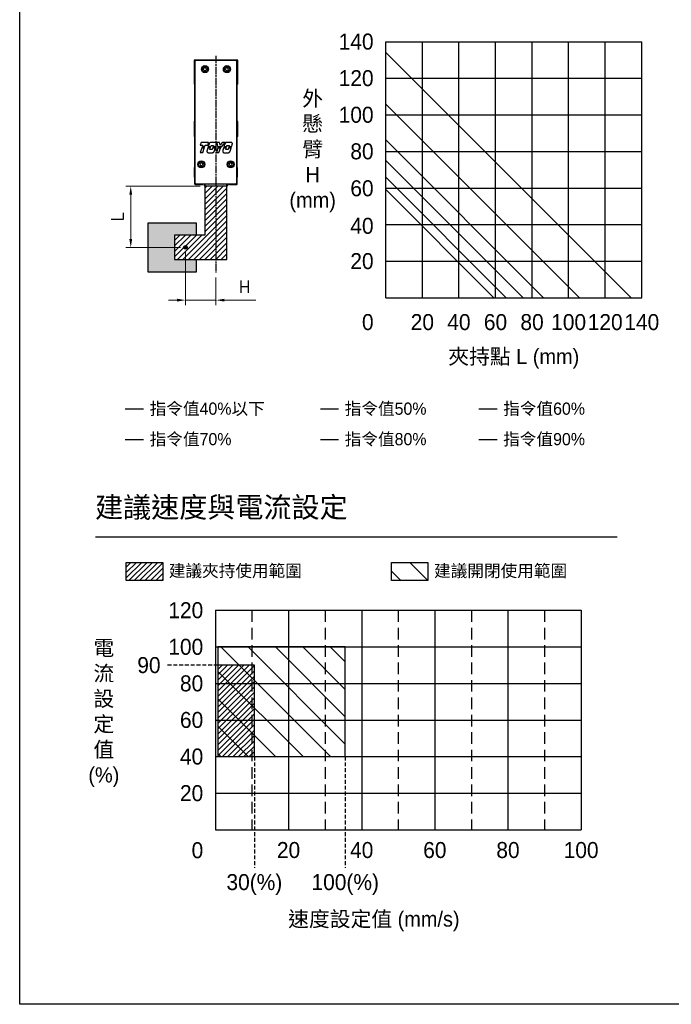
# Model space of a CAD drawing. Header units: millimetres. Extents: x 0 to 7391, y -1386 to 1500.
# Tile 23 of 127: x 2169 to 2703, y 0 to 807. Entities that reach past the tile are written whole.
import ezdxf

# ---------------------------------------------------------------- set-up
doc = ezdxf.new("R2010")
doc.units = ezdxf.units.MM
doc.header["$LTSCALE"] = 0.5
doc.linetypes.add('AM_ISO08W050', pattern=[18, 12, -1.5, 3, -1.5])
doc.linetypes.add('HIDDEN', pattern=[9.525, 6.35, -3.175])
doc.layers.add('5', color=7, linetype='Continuous')
doc.layers.add('AM_7', color=4, linetype='AM_ISO08W050', lineweight=25)
doc.layers.add('AM_8', color=1, linetype='Continuous', lineweight=25)
doc.styles.get("Standard").update_dxf_attribs({"font": 'arial.ttf'})
doc.styles.add('尺寸標註', font='romans.shx', dxfattribs={"bigfont": 'CHINESET.SHX'})
doc.dimstyles.new('CNS4~1$0', dxfattribs={"dimtxt": 10, "dimasz": 7, "dimexe": 4, "dimexo": 4, "dimgap": 6, "dimtad": 1, "dimtoh": 1, "dimdsep": 46, "dimtxsty": '尺寸標註', "dimcen": 0, "dimclrd": 2, "dimclre": 2, "dimclrt": 3, "dimadec": 0, "dimazin": 2, "dimtp": 0.1, "dimtm": 0.1, "dimtfac": 0.71, "dimtmove": 0, "dimatfit": 0, "dimfxl": 0, "dimlwd": 13, "dimlwe": 13, "dimarcsym": 0})

# ---------------------------------------------------------------- blocks, each defined once
blk = doc.blocks.new('CHZ2-S14-右視')
at = {"color": 7, "linetype": 'Continuous', "lineweight": 25}
for p, q in [((35.5, 0), (0.5, 0)), ((0, -0.5), (0, -19.5)), ((0.75, -1.5), (0.75, -100.5)), ((34.25, -0.5), (1.75, -0.5)), ((7.82, -7.5), (8.41, -6.48)), ((8.41, -8.52), (7.82, -7.5)), ((9.59, -6.48), (8.41, -6.48)), ((10.18, -7.5), (9.59, -6.48)), ((10.18, -7.5), (9.59, -8.52)), ((25.82, -7.5), (26.41, -6.48)), ((26.41, -8.52), (25.82, -7.5)), ((27.59, -6.48), (26.41, -6.48)), ((28.18, -7.5), (27.59, -6.48)), ((28.18, -7.5), (27.59, -8.52)), ((35.25, -100.5), (35.25, -1.5)), ((36, -19.5), (36, -0.5)), ((8.41, -8.52), (9.59, -8.52)), ((26.41, -8.52), (27.59, -8.52)), ((0, -19.5), (0.5, -20)), ((0.5, -20), (0.5, -50)), ((35.5, -20), (36, -19.5)), ((35.5, -50), (35.5, -20)), ((0.5, -50), (0, -50.5)), ((0, -50.5), (0, -62.5)), ((36, -50.5), (35.5, -50)), ((36, -62.5), (36, -50.5)), ((0, -62.5), (0.5, -63)), ((0.5, -63), (0.5, -88)), ((35.5, -63), (36, -62.5)), ((35.5, -88), (35.5, -63)), ((5.78, -67.47), (5.05, -69.7)), ((5.05, -69.7), (7.14, -69.7)), ((6.3, -72.17), (5.11, -75.89)), ((11.96, -67.47), (5.78, -67.47)), ((8.31, -72.17), (6.3, -72.17)), ((6.59, -71.37), (6.5, -71.63)), ((6.5, -71.63), (8.5, -71.63)), ((8.59, -71.37), (6.59, -71.37)), ((7.14, -69.7), (6.77, -70.86)), ((6.77, -70.86), (8.78, -70.86)), ((7.12, -75.89), (8.31, -72.17)), ((8.5, -71.63), (8.59, -71.37)), ((8.78, -70.86), (9.15, -69.7)), ((9.15, -69.7), (11.24, -69.7)), ((11.2, -72.33), (10.68, -73.95)), ((13.37, -72.33), (11.2, -72.33)), ((11.24, -69.7), (11.96, -67.47)), ((11.46, -71.53), (11.37, -71.8)), ((11.37, -71.8), (13.55, -71.8)), ((13.63, -71.53), (11.46, -71.53)), ((12.31, -68.79), (11.59, -71.02)), ((11.59, -71.02), (13.8, -71.02)), ((12.34, -68.7), (12.31, -68.79)), ((12.38, -68.62), (12.34, -68.7)), ((12.42, -68.54), (12.38, -68.62)), ((12.46, -68.46), (12.42, -68.54)), ((12.51, -68.38), (12.46, -68.46)), ((12.56, -68.3), (12.51, -68.38)), ((12.62, -68.22), (12.56, -68.3)), ((12.68, -68.15), (12.62, -68.22)), ((12.74, -68.08), (12.68, -68.15)), ((12.8, -68.01), (12.74, -68.08)), ((12.87, -67.95), (12.8, -68.01)), ((12.94, -67.89), (12.87, -67.95)), ((13.02, -67.83), (12.94, -67.89)), ((13.09, -67.78), (13.02, -67.83)), ((13.03, -73.37), (13.37, -72.33)), ((13.17, -67.73), (13.09, -67.78)), ((13.24, -67.69), (13.17, -67.73)), ((13.32, -67.65), (13.24, -67.69)), ((13.4, -67.61), (13.32, -67.65)), ((13.49, -67.58), (13.4, -67.61)), ((13.58, -67.55), (13.49, -67.58)), ((13.55, -71.8), (13.63, -71.53)), ((13.66, -67.52), (13.58, -67.55)), ((13.75, -67.5), (13.66, -67.52)), ((13.85, -67.48), (13.75, -67.5)), ((13.8, -71.02), (14.14, -69.97)), ((13.94, -67.47), (13.85, -67.48)), ((17.47, -67.47), (13.94, -67.47)), ((14.14, -69.97), (16.02, -69.97)), ((15.26, -72.33), (14.92, -73.37)), ((17.44, -72.33), (15.26, -72.33)), ((15.55, -71.53), (15.47, -71.8)), ((15.47, -71.8), (17.64, -71.8)), ((17.73, -71.53), (15.55, -71.53)), ((16.02, -69.97), (15.69, -71.02)), ((15.69, -71.02), (17.89, -71.02)), ((16.67, -74.7), (17.44, -72.33)), ((17.54, -67.47), (17.47, -67.47)), ((17.62, -67.49), (17.54, -67.47)), ((17.69, -67.5), (17.62, -67.49)), ((17.64, -71.8), (17.73, -71.53)), ((17.77, -67.52), (17.69, -67.5)), ((17.84, -67.55), (17.77, -67.52)), ((17.91, -67.59), (17.84, -67.55)), ((17.89, -71.02), (18.3, -69.77)), ((17.98, -67.62), (17.91, -67.59)), ((18.05, -67.67), (17.98, -67.62)), ((18.11, -67.71), (18.05, -67.67)), ((18.16, -67.77), (18.11, -67.71)), ((18.22, -67.82), (18.16, -67.77)), ((18.27, -67.88), (18.22, -67.82)), ((18.31, -67.94), (18.27, -67.88)), ((18.3, -69.77), (18.31, -69.72)), ((18.35, -68), (18.31, -67.94)), ((18.31, -69.72), (18.32, -69.68)), ((18.32, -69.68), (18.33, -69.64)), ((18.33, -69.64), (18.34, -69.6)), ((18.34, -69.6), (18.35, -69.55)), ((18.39, -68.07), (18.35, -68)), ((18.35, -69.55), (18.36, -69.51)), ((18.36, -69.51), (18.37, -69.47)), ((18.37, -69.47), (18.38, -69.43)), ((18.38, -69.43), (18.39, -69.38)), ((18.42, -68.14), (18.39, -68.07)), ((18.39, -69.34), (18.4, -69.3)), ((18.39, -69.38), (18.39, -69.34)), ((18.4, -69.3), (18.41, -69.26)), ((18.41, -69.26), (18.42, -69.21)), ((18.45, -68.22), (18.42, -68.14)), ((18.42, -69.21), (18.43, -69.17)), ((19.61, -72.17), (18.42, -75.89)), ((18.43, -69.13), (18.44, -69.09)), ((18.43, -69.17), (18.43, -69.13)), ((18.44, -69.09), (18.45, -69.04)), ((18.47, -68.29), (18.45, -68.22)), ((18.45, -69), (18.46, -68.96)), ((18.45, -69.04), (18.45, -69)), ((18.46, -68.92), (18.47, -68.87)), ((18.46, -68.96), (18.46, -68.92)), ((18.49, -68.37), (18.47, -68.29)), ((18.47, -68.87), (18.48, -68.83)), ((18.48, -68.79), (18.49, -68.75)), ((18.48, -68.83), (18.48, -68.79)), ((18.5, -68.45), (18.49, -68.37)), ((18.49, -68.75), (18.5, -68.67)), ((18.5, -68.52), (18.5, -68.45)), ((18.5, -68.6), (18.5, -68.52)), ((18.5, -68.67), (18.5, -68.6)), ((20.99, -67.47), (18.74, -67.47)), ((18.74, -67.47), (19.37, -70.86)), ((19.37, -70.86), (22.73, -70.86)), ((19.46, -71.37), (19.52, -71.63)), ((22.32, -71.37), (19.46, -71.37)), ((19.52, -71.63), (22.1, -71.63)), ((21.62, -72.17), (19.61, -72.17)), ((20.43, -75.89), (21.62, -72.17)), ((21.35, -69.86), (20.99, -67.47)), ((21, -67.97), (21.06, -67.96)), ((23.22, -67.47), (21.35, -69.86)), ((22.1, -71.63), (22.32, -71.37)), ((22.73, -70.86), (25.53, -67.47)), ((25.53, -67.47), (23.22, -67.47)), ((24.15, -72.33), (23.63, -73.95)), ((26.33, -72.33), (24.15, -72.33)), ((24.41, -71.53), (24.33, -71.8)), ((24.33, -71.8), (26.5, -71.8)), ((26.59, -71.53), (24.41, -71.53)), ((25.27, -68.79), (24.55, -71.02)), ((24.55, -71.02), (26.75, -71.02)), ((25.3, -68.7), (25.27, -68.79)), ((25.33, -68.62), (25.3, -68.7)), ((25.37, -68.54), (25.33, -68.62)), ((25.42, -68.46), (25.37, -68.54)), ((25.47, -68.38), (25.42, -68.46)), ((25.52, -68.3), (25.47, -68.38)), ((25.57, -68.22), (25.52, -68.3)), ((25.63, -68.15), (25.57, -68.22)), ((25.69, -68.08), (25.63, -68.15)), ((25.76, -68.01), (25.69, -68.08)), ((25.83, -67.95), (25.76, -68.01)), ((25.9, -67.89), (25.83, -67.95)), ((25.97, -67.83), (25.9, -67.89)), ((26.05, -67.78), (25.97, -67.83)), ((25.99, -73.37), (26.33, -72.33)), ((26.12, -67.73), (26.05, -67.78)), ((26.2, -67.69), (26.12, -67.73)), ((26.28, -67.65), (26.2, -67.69)), ((26.36, -67.61), (26.28, -67.65)), ((26.45, -67.58), (26.36, -67.61)), ((26.53, -67.55), (26.45, -67.58)), ((26.5, -71.8), (26.59, -71.53)), ((26.62, -67.52), (26.53, -67.55)), ((26.71, -67.5), (26.62, -67.52)), ((26.8, -67.48), (26.71, -67.5)), ((26.75, -71.02), (27.09, -69.97)), ((26.9, -67.47), (26.8, -67.48)), ((30.42, -67.47), (26.9, -67.47)), ((27.09, -69.97), (28.98, -69.97)), ((28.22, -72.33), (27.88, -73.37)), ((30.39, -72.33), (28.22, -72.33)), ((28.51, -71.53), (28.42, -71.8)), ((28.42, -71.8), (30.6, -71.8)), ((30.68, -71.53), (28.51, -71.53)), ((28.98, -69.97), (28.64, -71.02)), ((28.64, -71.02), (30.85, -71.02)), ((29.63, -74.7), (30.39, -72.33)), ((30.5, -67.47), (30.42, -67.47)), ((30.57, -67.49), (30.5, -67.47)), ((30.65, -67.5), (30.57, -67.49)), ((30.6, -71.8), (30.68, -71.53)), ((30.72, -67.52), (30.65, -67.5)), ((30.8, -67.55), (30.72, -67.52)), ((30.87, -67.59), (30.8, -67.55)), ((30.85, -71.02), (31.25, -69.77)), ((30.94, -67.62), (30.87, -67.59)), ((31, -67.67), (30.94, -67.62)), ((31.06, -67.71), (31, -67.67)), ((31.12, -67.77), (31.06, -67.71)), ((31.17, -67.82), (31.12, -67.77)), ((31.22, -67.88), (31.17, -67.82)), ((31.27, -67.94), (31.22, -67.88)), ((31.25, -69.77), (31.26, -69.72)), ((31.26, -69.72), (31.28, -69.68)), ((31.31, -68), (31.27, -67.94)), ((31.28, -69.68), (31.29, -69.64)), ((31.29, -69.64), (31.3, -69.6)), ((31.3, -69.6), (31.31, -69.55)), ((31.35, -68.07), (31.31, -68)), ((31.31, -69.55), (31.32, -69.51)), ((31.32, -69.47), (31.33, -69.43)), ((31.32, -69.51), (31.32, -69.47)), ((31.33, -69.43), (31.34, -69.38)), ((31.34, -69.38), (31.35, -69.34)), ((31.38, -68.14), (31.35, -68.07)), ((31.35, -69.34), (31.36, -69.3)), ((31.36, -69.3), (31.37, -69.26)), ((31.37, -69.21), (31.38, -69.17)), ((31.37, -69.26), (31.37, -69.21)), ((31.41, -68.22), (31.38, -68.14)), ((31.38, -69.17), (31.39, -69.13)), ((31.39, -69.13), (31.4, -69.09)), ((31.4, -69.04), (31.41, -69)), ((31.4, -69.09), (31.4, -69.04)), ((31.43, -68.29), (31.41, -68.22)), ((31.41, -69), (31.42, -68.96)), ((31.42, -68.92), (31.43, -68.87)), ((31.42, -68.96), (31.42, -68.92)), ((31.44, -68.37), (31.43, -68.29)), ((31.43, -68.83), (31.44, -68.79)), ((31.43, -68.87), (31.43, -68.83)), ((31.45, -68.45), (31.44, -68.37)), ((31.44, -68.75), (31.45, -68.67)), ((31.44, -68.79), (31.44, -68.75)), ((31.46, -68.52), (31.45, -68.45)), ((31.45, -68.67), (31.46, -68.6)), ((31.46, -68.6), (31.46, -68.52)), ((5.11, -75.89), (7.12, -75.89)), ((10.59, -74.72), (10.58, -74.8)), ((10.58, -74.8), (10.58, -74.87)), ((10.58, -74.87), (10.58, -74.95)), ((10.58, -74.95), (10.59, -75.03)), ((10.6, -74.6), (10.59, -74.63)), ((10.59, -74.63), (10.59, -74.66)), ((10.59, -74.66), (10.59, -74.69)), ((10.59, -74.69), (10.59, -74.72)), ((10.59, -75.03), (10.61, -75.1)), ((10.61, -74.47), (10.6, -74.5)), ((10.6, -74.5), (10.6, -74.53)), ((10.6, -74.53), (10.6, -74.56)), ((10.6, -74.56), (10.6, -74.6)), ((10.62, -74.37), (10.61, -74.41)), ((10.61, -74.41), (10.61, -74.44)), ((10.61, -74.44), (10.61, -74.47)), ((10.61, -75.1), (10.63, -75.18)), ((10.63, -74.28), (10.62, -74.31)), ((10.62, -74.31), (10.62, -74.34)), ((10.62, -74.34), (10.62, -74.37)), ((10.64, -74.21), (10.63, -74.24)), ((10.63, -74.24), (10.63, -74.28)), ((10.63, -75.18), (10.65, -75.25)), ((10.65, -74.15), (10.64, -74.18)), ((10.64, -74.18), (10.64, -74.21)), ((10.66, -74.05), (10.65, -74.08)), ((10.65, -74.08), (10.65, -74.12)), ((10.65, -74.12), (10.65, -74.15)), ((10.65, -75.25), (10.68, -75.32)), ((10.67, -73.99), (10.66, -74.02)), ((10.66, -74.02), (10.66, -74.05)), ((10.68, -73.95), (10.67, -73.99)), ((10.68, -75.32), (10.72, -75.39)), ((10.72, -75.39), (10.76, -75.46)), ((10.76, -75.46), (10.8, -75.52)), ((10.8, -75.52), (10.85, -75.58)), ((10.85, -75.58), (10.9, -75.64)), ((10.9, -75.64), (10.96, -75.69)), ((10.96, -75.69), (11.02, -75.74)), ((11.02, -75.74), (11.08, -75.78)), ((11.08, -75.78), (11.15, -75.82)), ((11.15, -75.82), (11.22, -75.85)), ((11.22, -75.85), (11.3, -75.88)), ((11.3, -75.88), (11.37, -75.91)), ((11.37, -75.91), (11.45, -75.93)), ((11.45, -75.93), (11.52, -75.94)), ((11.52, -75.94), (11.6, -75.95)), ((11.6, -75.95), (11.67, -75.95)), ((11.67, -75.95), (15.2, -75.95)), ((14.92, -73.37), (13.03, -73.37)), ((15, -73.25), (14.96, -73.26)), ((15.2, -75.95), (15.28, -75.93)), ((15.28, -75.93), (15.36, -75.91)), ((15.36, -75.91), (15.44, -75.88)), ((15.44, -75.88), (15.52, -75.86)), ((15.52, -75.86), (15.6, -75.83)), ((15.6, -75.83), (15.67, -75.79)), ((15.67, -75.79), (15.75, -75.76)), ((15.75, -75.76), (15.82, -75.71)), ((15.82, -75.71), (15.89, -75.67)), ((15.89, -75.67), (15.96, -75.62)), ((15.96, -75.62), (16.03, -75.57)), ((16.03, -75.57), (16.09, -75.52)), ((16.09, -75.52), (16.16, -75.46)), ((16.16, -75.46), (16.22, -75.4)), ((16.22, -75.4), (16.28, -75.34)), ((16.28, -75.34), (16.34, -75.28)), ((16.34, -75.28), (16.39, -75.21)), ((16.39, -75.21), (16.44, -75.14)), ((16.44, -75.14), (16.49, -75.07)), ((16.49, -75.07), (16.53, -75)), ((16.53, -75), (16.57, -74.92)), ((16.57, -74.92), (16.61, -74.85)), ((16.61, -74.85), (16.64, -74.77)), ((16.64, -74.77), (16.67, -74.7)), ((18.42, -75.89), (20.43, -75.89)), ((23.55, -74.69), (23.54, -74.72)), ((23.54, -74.72), (23.54, -74.8)), ((23.54, -74.8), (23.54, -74.87)), ((23.54, -74.87), (23.54, -74.95)), ((23.54, -74.95), (23.55, -75.03)), ((23.56, -74.56), (23.55, -74.6)), ((23.55, -74.6), (23.55, -74.63)), ((23.55, -74.63), (23.55, -74.66)), ((23.55, -74.66), (23.55, -74.69)), ((23.55, -75.03), (23.56, -75.1)), ((23.57, -74.44), (23.56, -74.47)), ((23.56, -74.47), (23.56, -74.5)), ((23.56, -74.5), (23.56, -74.53)), ((23.56, -74.53), (23.56, -74.56)), ((23.56, -75.1), (23.58, -75.18)), ((23.58, -74.34), (23.57, -74.37)), ((23.57, -74.37), (23.57, -74.41)), ((23.57, -74.41), (23.57, -74.44)), ((23.59, -74.28), (23.58, -74.31)), ((23.58, -74.31), (23.58, -74.34)), ((23.58, -75.18), (23.61, -75.25)), ((23.6, -74.18), (23.59, -74.21)), ((23.59, -74.21), (23.59, -74.24)), ((23.59, -74.24), (23.59, -74.28)), ((23.61, -74.12), (23.6, -74.15)), ((23.6, -74.15), (23.6, -74.18)), ((23.62, -74.05), (23.61, -74.08)), ((23.61, -74.08), (23.61, -74.12)), ((23.61, -75.25), (23.64, -75.32)), ((23.63, -73.99), (23.62, -74.02)), ((23.62, -74.02), (23.62, -74.05)), ((23.63, -73.95), (23.63, -73.99)), ((23.64, -75.32), (23.68, -75.39)), ((23.68, -75.39), (23.72, -75.46)), ((23.72, -75.46), (23.76, -75.52)), ((23.76, -75.52), (23.81, -75.58)), ((23.81, -75.58), (23.86, -75.64)), ((23.86, -75.64), (23.92, -75.69)), ((23.92, -75.69), (23.98, -75.74)), ((23.98, -75.74), (24.04, -75.78)), ((24.04, -75.78), (24.11, -75.82)), ((24.11, -75.82), (24.18, -75.85)), ((24.18, -75.85), (24.25, -75.88)), ((24.25, -75.88), (24.33, -75.91)), ((24.33, -75.91), (24.4, -75.93)), ((24.4, -75.93), (24.48, -75.94)), ((24.48, -75.94), (24.55, -75.95)), ((24.55, -75.95), (24.63, -75.95)), ((24.63, -75.95), (28.16, -75.95)), ((27.88, -73.37), (25.99, -73.37)), ((28.16, -75.95), (28.24, -75.93)), ((28.24, -75.93), (28.32, -75.91)), ((28.32, -75.91), (28.4, -75.88)), ((28.4, -75.88), (28.48, -75.86)), ((28.48, -75.86), (28.56, -75.83)), ((28.56, -75.83), (28.63, -75.79)), ((28.63, -75.79), (28.7, -75.76)), ((28.7, -75.76), (28.77, -75.71)), ((28.77, -75.71), (28.85, -75.67)), ((28.85, -75.67), (28.92, -75.62)), ((28.92, -75.62), (28.98, -75.57)), ((28.98, -75.57), (29.05, -75.52)), ((29.05, -75.52), (29.12, -75.46)), ((29.12, -75.46), (29.18, -75.4)), ((29.18, -75.4), (29.24, -75.34)), ((29.24, -75.34), (29.29, -75.28)), ((29.29, -75.28), (29.35, -75.21)), ((29.35, -75.21), (29.4, -75.14)), ((29.4, -75.14), (29.44, -75.07)), ((29.44, -75.07), (29.49, -75)), ((29.49, -75), (29.53, -74.92)), ((29.53, -74.92), (29.57, -74.85)), ((29.57, -74.85), (29.6, -74.77)), ((29.6, -74.77), (29.63, -74.7)), ((0.5, -88), (0.2, -88.3)), ((0.2, -88.3), (0.2, -95.7)), ((4.82, -85.5), (5.41, -84.48)), ((4.82, -85.5), (5.41, -86.52)), ((6.59, -84.48), (5.41, -84.48)), ((5.41, -86.52), (6.59, -86.52)), ((6.59, -84.48), (7.18, -85.5)), ((7.18, -85.5), (6.59, -86.52)), ((28.82, -85.5), (29.41, -84.48)), ((29.41, -86.52), (28.82, -85.5)), ((30.59, -84.48), (29.41, -84.48)), ((29.41, -86.52), (30.59, -86.52)), ((31.18, -85.5), (30.59, -84.48)), ((31.18, -85.5), (30.59, -86.52)), ((35.8, -88.3), (35.5, -88)), ((35.8, -95.7), (35.8, -88.3)), ((0.2, -95.7), (0.5, -96)), ((0.5, -96), (0.5, -101.5)), ((35.5, -96), (35.8, -95.7)), ((35.5, -101.5), (35.5, -96)), ((1, -102), (7, -102)), ((1.75, -101.5), (34.25, -101.5)), ((8.5, -103), (8.5, -101.5)), ((9, -103.5), (8.5, -103)), ((9, -101.5), (9, -102.5)), ((27, -103.5), (9, -103.5)), ((9.5, -103), (26.5, -103)), ((27, -102.5), (27, -101.5)), ((27, -103.5), (27.5, -103)), ((27.5, -101.5), (27.5, -103)), ((29, -102), (35, -102))]:
    blk.add_line(p, q, dxfattribs=at)
for centre, radius in [((8.99, -7.5), 2.93), ((9, -7.5), 2.25), ((27.01, -7.5), 2.93), ((27, -7.5), 2.25), ((5.99, -85.5), 2.91), ((6, -85.5), 2.25), ((30.01, -85.5), 2.91), ((30, -85.5), 2.25)]:
    blk.add_circle(centre, radius, dxfattribs=at)
for centre, radius, start, end in [((0.5, -0.5), 0.5, 90, 180), ((35.5, -0.5), 0.5, 0, 90), ((1, -101.5), 0.5, 180, 270), ((7, -101.5), 0.5, 270, 0), ((9.5, -102.5), 0.5, 180, 270), ((12, -99), 2.75, 245.38002, 294.61998), ((24, -99), 2.75, 245.38002, 294.61998), ((26.5, -102.5), 0.5, 270, 0), ((29, -101.5), 0.5, 180, 270), ((35, -101.5), 0.5, 270, 0)]:
    blk.add_arc(centre, radius, start, end, dxfattribs=at)
for centre, major_axis in [((1.75, -1.5), (-0.709, 0.709)), ((34.25, -1.5), (0.709, 0.709)), ((1.75, -100.5), (-0.709, -0.709)), ((34.25, -100.5), (0.709, -0.709))]:
    blk.add_ellipse(centre, major_axis=major_axis, ratio=0.997265, start_param=5.499157, end_param=7.067214, dxfattribs=at)
blk = doc.blocks.new('*D1054')
at = {"color": 2, "lineweight": 13}
for p, q in [((2304.8, 616.58), (2304.8, 573.38)), ((2329.8, 595.82), (2329.8, 573.38)), ((2297.8, 577.38), (2290.8, 577.38)), ((2304.8, 577.38), (2329.8, 577.38)), ((2336.8, 577.38), (2362.47, 577.38))]:
    blk.add_line(p, q, dxfattribs=at)
at = {"color": 2}
for points in [[(2297.8, 578.54), (2297.8, 576.21), (2304.8, 577.38)], [(2336.8, 578.54), (2336.8, 576.21), (2329.8, 577.38)]]:
    blk.add_solid(points, dxfattribs=at)
at = {"layer": 'Defpoints', "color": 0}
for p in [(2304.8, 620.58), (2329.8, 599.82), (2329.8, 577.38)]:
    blk.add_point(p, dxfattribs=at)
at = {"color": 3, "insert": (2353.14, 588.38), "char_height": 10, "attachment_point": 5, "style": '尺寸標註'}
blk.add_mtext('H', dxfattribs=at)
blk = doc.blocks.new('*D1055')
at = {"color": 2, "lineweight": 13}
for p, q in [((2316.8, 670.75), (2255.89, 670.75)), ((2259.89, 663.75), (2259.89, 627.58)), ((2300.8, 620.58), (2255.89, 620.58))]:
    blk.add_line(p, q, dxfattribs=at)
at = {"color": 2}
for points in [[(2258.72, 663.75), (2261.06, 663.75), (2259.89, 670.75)], [(2258.72, 627.58), (2261.06, 627.58), (2259.89, 620.58)]]:
    blk.add_solid(points, dxfattribs=at)
at = {"layer": 'Defpoints', "color": 0}
for p in [(2320.8, 670.75), (2259.89, 620.58), (2304.8, 620.58)]:
    blk.add_point(p, dxfattribs=at)
at = {"color": 3, "insert": (2248.89, 645.72), "char_height": 10, "attachment_point": 5, "rotation": 90, "style": '尺寸標註'}
blk.add_mtext('L', dxfattribs=at)

msp = doc.modelspace()

# ---------------------------------------------------------------- hatches: boundary and pattern name
h = msp.add_hatch()
h.set_pattern_fill('ANSI31', color=32, style=0)
h.set_pattern_definition([(45, (1059.914, 104.353), (-2.245064, 2.245064), [])])
h.paths.add_polyline_path([(2320.802, 670.753), (2320.802, 630.753), (2295.802, 630.753), (2295.802, 610.753), (2338.802, 610.753), (2338.802, 670.753)])
h = msp.add_hatch(color=256)
h.dxf.hatch_style = 1
h.paths.add_polyline_path([(2303.3, 620.578, 1), (2306.3, 620.578, 1)])
h = msp.add_hatch()
h.set_pattern_fill('ANSI31', color=1, scale=25)
h.set_pattern_definition([(45, (-43.608, -10), (-2.2097087, 2.2097087), [])])
h.paths.add_polyline_path([(2286.142, 347.381), (2286.142, 362.381), (2256.142, 362.381), (2256.142, 347.381)])
h = msp.add_hatch()
h.set_pattern_fill('ANSI31', color=4, scale=5, angle=90)
h.paths.add_polyline_path([(2503.746, 347.381), (2503.746, 362.381), (2473.746, 362.381), (2473.746, 347.381)])
h = msp.add_hatch()
h.set_pattern_fill('ANSI31', color=4, scale=5, angle=90)
h.paths.add_polyline_path([(2435.852, 293.069), (2331.352, 293.069), (2331.352, 203.069), (2435.852, 203.069)])
h = msp.add_hatch()
h.set_pattern_fill('ANSI31', color=1, scale=25)
h.set_pattern_definition([(45, (19.5, -2e-13), (-2.2097087, 2.2097087), [])])
h.paths.add_polyline_path([(2361.302, 278.069), (2331.352, 278.069), (2331.352, 203.069), (2361.302, 203.069)])
at = {"layer": 'AM_8'}
msp.add_hatch(color=256, dxfattribs=at).paths.add_polyline_path([(2313.8, 600.578), (2313.8, 610.753), (2295.802, 610.753), (2295.802, 630.753), (2313.8, 630.753), (2313.8, 640.578), (2273.8, 640.578), (2273.8, 600.578)])

# ---------------------------------------------------------------- linework, layer by layer
for p, q in [((2469.115, 579.31), (2469.115, 789.31)), ((2469.115, 789.31), (2679.115, 789.31)), ((2499.115, 579.31), (2499.115, 789.31)), ((2529.115, 579.31), (2529.115, 789.31)), ((2559.115, 579.31), (2559.115, 789.31)), ((2589.115, 579.31), (2589.115, 789.31)), ((2619.115, 579.31), (2619.115, 789.31)), ((2649.115, 579.31), (2649.115, 789.31)), ((2679.115, 579.31), (2679.115, 789.31)), ((2469.115, 759.31), (2679.115, 759.31)), ((2469.115, 729.31), (2679.115, 729.31)), ((2469.115, 699.31), (2679.115, 699.31)), ((2469.115, 669.31), (2679.115, 669.31)), ((2469.115, 639.31), (2679.115, 639.31)), ((2469.115, 609.31), (2679.115, 609.31)), ((2469.115, 579.31), (2679.115, 579.31)), ((2230.919, 383.42), (2658.832, 383.42))]:
    msp.add_line(p, q)
at = {"color": 6}
for p, q in [((2670.315, 579.31), (2469.115, 780.51)), ((2270.438, 487.871), (2255.438, 487.871))]:
    msp.add_line(p, q, dxfattribs=at)
at = {"color": 5}
for p, q in [((2627.915, 579.31), (2469.115, 738.11)), ((2430.438, 487.871), (2415.438, 487.871))]:
    msp.add_line(p, q, dxfattribs=at)
at = {"color": 4}
for p, q in [((2598.615, 579.31), (2469.115, 708.81)), ((2560.438, 487.871), (2545.438, 487.871))]:
    msp.add_line(p, q, dxfattribs=at)
at = {"color": 3}
for p, q in [((2581.715, 579.31), (2469.115, 691.91)), ((2270.438, 462.871), (2255.438, 462.871))]:
    msp.add_line(p, q, dxfattribs=at)
at = {"color": 2}
for p, q in [((2567.915, 579.31), (2469.115, 678.11)), ((2430.438, 462.871), (2415.438, 462.871))]:
    msp.add_line(p, q, dxfattribs=at)
at = {"color": 1}
for p, q in [((2557.815, 579.31), (2469.115, 668.01)), ((2560.438, 462.871), (2545.438, 462.871))]:
    msp.add_line(p, q, dxfattribs=at)
at = {"color": 0}
for p, q in [((2329.352, 323.069), (2329.352, 143.069)), ((2329.352, 323.069), (2629.352, 323.069)), ((2389.352, 323.069), (2389.352, 143.069)), ((2449.352, 323.069), (2449.352, 143.069)), ((2509.352, 323.069), (2509.352, 143.069)), ((2569.352, 323.069), (2569.352, 143.069)), ((2629.352, 323.069), (2629.352, 143.069)), ((2329.352, 293.069), (2629.352, 293.069)), ((2329.352, 263.069), (2629.352, 263.069)), ((2329.352, 233.069), (2629.352, 233.069)), ((2329.352, 203.069), (2629.352, 203.069)), ((2329.352, 173.069), (2629.352, 173.069)), ((2329.352, 143.069), (2629.352, 143.069))]:
    msp.add_line(p, q, dxfattribs=at)
at = {"color": 0, "linetype": 'HIDDEN', "ltscale": 3}
for p, q in [((2359.352, 323.069), (2359.352, 143.069)), ((2419.352, 323.069), (2419.352, 143.069)), ((2479.352, 323.069), (2479.352, 143.069)), ((2539.352, 323.069), (2539.352, 143.069)), ((2599.352, 323.069), (2599.352, 143.069))]:
    msp.add_line(p, q, dxfattribs=at)
at = {"color": 1, "linetype": 'HIDDEN'}
msp.add_line((2331.352, 278.069), (2289.352, 278.069), dxfattribs=at)
at = {"color": 4, "linetype": 'HIDDEN'}
for p, q in [((2361.302, 203.069), (2361.302, 111.776)), ((2435.852, 203.069), (2435.852, 111.776))]:
    msp.add_line(p, q, dxfattribs=at)
at = {"color": 7}
for points in [[(2168.781, 1329.753), (3126.75, 1329.753), (3126.75, 0), (2168.781, 0)], [(2256.142, 362.381), (2286.142, 362.381), (2286.142, 347.381), (2256.142, 347.381)], [(2473.746, 362.381), (2503.746, 362.381), (2503.746, 347.381), (2473.746, 347.381)]]:
    msp.add_lwpolyline(points, close=True, dxfattribs=at)
at = {"color": 32}
msp.add_lwpolyline([(2320.802, 670.753), (2320.802, 630.753), (2295.802, 630.753), (2295.802, 610.753), (2338.802, 610.753), (2338.802, 670.753), (2320.802, 670.753)], dxfattribs=at)
at = {"color": 4}
msp.add_lwpolyline([(2435.852, 293.069), (2331.352, 293.069), (2331.352, 203.069), (2435.852, 203.069)], close=True, dxfattribs=at)
at = {"color": 1}
msp.add_lwpolyline([(2361.302, 278.069), (2331.352, 278.069), (2331.352, 203.069), (2361.302, 203.069)], close=True, dxfattribs=at)
msp.add_circle((2304.8, 620.578), 1.5)
msp.add_point((2304.8, 620.578))
at = {"layer": 'AM_7'}
msp.add_line((2329.802, 777.757), (2329.802, 599.822), dxfattribs=at)
at = {"layer": 'AM_8'}
msp.add_lwpolyline([(2313.8, 630.578), (2313.8, 640.578), (2273.8, 640.578), (2273.8, 600.578), (2313.8, 600.578), (2313.8, 610.578)], dxfattribs=at)

# ---------------------------------------------------------------- block references
msp.add_blockref('CHZ2-S14-右視', (2311.802, 774.253))

# ---------------------------------------------------------------- texts
at = {"color": 0}
for s, insert, char_height, width, attachment_point in [('{\\fPMingLiU|b0|i0|c136|p18;140}', (2459.115, 789.31), 13.12093, 19.20913, 6), ('{\\fPMingLiU|b0|i0|c136|p18;120}', (2459.115, 759.31), 13.12093, 19.20913, 6), ('{\\fPMingLiU|b0|i0|c136|p18;外\\P懸\\P臂\\PH\\P(mm)}', (2409.115, 699.31), 12.49612, 43.75488, 5), ('{\\fPMingLiU|b0|i0|c136|p18;100}', (2459.115, 729.31), 13.12093, 19.20913, 6), ('{\\fPMingLiU|b0|i0|c136|p18;80}', (2459.115, 699.31), 13.12093, 19.20913, 6), ('{\\fPMingLiU|b0|i0|c136|p18;60}', (2459.115, 669.01), 13.12093, 19.20913, 6), ('{\\fPMingLiU|b0|i0|c136|p18;40}', (2459.115, 638.26), 13.12093, 19.20913, 6), ('{\\fPMingLiU|b0|i0|c136|p18;20}', (2459.115, 609.31), 13.12093, 19.20913, 6), ('{\\fPMingLiU|b0|i0|c136|p18;0}', (2459.115, 559.31), 13.12093, 19.20913, 6), ('{\\fPMingLiU|b0|i0|c136|p18;20}', (2499.115, 559.31), 13.12093, 19.20913, 5), ('{\\fPMingLiU|b0|i0|c136|p18;40}', (2529.115, 559.31), 13.12093, 19.20913, 5), ('{\\fPMingLiU|b0|i0|c136|p18;60}', (2559.115, 559.31), 13.12093, 19.20913, 5), ('{\\fPMingLiU|b0|i0|c136|p18;80}', (2589.115, 559.31), 13.12093, 19.20913, 5), ('{\\fPMingLiU|b0|i0|c136|p18;100}', (2619.115, 559.31), 13.12093, 19.20913, 5), ('{\\fPMingLiU|b0|i0|c136|p18;120}', (2649.115, 559.31), 13.12093, 19.20913, 5), ('{\\fPMingLiU|b0|i0|c136|p18;140}', (2679.115, 559.31), 13.12093, 19.20913, 5), ('{\\fPMingLiU|b0|i0|c136|p18;夾持點 L (mm)}', (2574.115, 529.31), 12.49612, 117.58783, 5), ('{\\fPMingLiU|b0|i0|c136|p18;120}', (2319.352, 323.069), 13.12093, 38.10111, 6), ('{\\fPMingLiU|b0|i0|c136|p18;100}', (2319.352, 293.069), 13.12093, 38.10111, 6), ('{\\fPMingLiU|b0|i0|c136|p18;80}', (2319.352, 263.069), 13.12093, 38.10111, 6), ('{\\fPMingLiU|b0|i0|c136|p18;電流設定值(%)}', (2237.813, 238.28), 12.49612, 25.70969, 5), ('{\\fPMingLiU|b0|i0|c136|p18;60}', (2319.352, 233.069), 13.12093, 38.10111, 6), ('{\\fPMingLiU|b0|i0|c136|p18;40}', (2319.352, 203.069), 13.12093, 38.10111, 6), ('{\\fPMingLiU|b0|i0|c136|p18;20}', (2319.352, 173.069), 13.12093, 38.10111, 6), ('{\\fPMingLiU|b0|i0|c136|p18;0}', (2319.352, 132.886), 13.12093, 44.46659, 3), ('{\\fPMingLiU|b0|i0|c136|p18;20}', (2389.352, 133.069), 13.12093, 48.25034, 2), ('{\\fPMingLiU|b0|i0|c136|p18;40}', (2449.352, 133.069), 13.12093, 48.25034, 2), ('{\\fPMingLiU|b0|i0|c136|p18;60}', (2509.352, 133.069), 13.12093, 48.25034, 2), ('{\\fPMingLiU|b0|i0|c136|p18;80}', (2569.352, 133.069), 13.12093, 48.25034, 2), ('{\\fPMingLiU|b0|i0|c136|p18;100}', (2629.352, 133.069), 13.12093, 48.25034, 2), ('{\\fPMingLiU|b0|i0|c136|p18;速度設定值 (mm/s)}', (2459.352, 68.069), 12.49612, 206.76606, 5)]:
    msp.add_mtext(s, dxfattribs=dict(at, insert=insert, char_height=char_height, width=width, attachment_point=attachment_point))
at = {"color": 6, "insert": (2275.438, 487.871), "char_height": 10, "width": 124.9079, "attachment_point": 4}
msp.add_mtext('{\\fPMingLiU|b0|i0|c136|p18;指令值40%以下}', dxfattribs=at)
at = {"color": 5, "insert": (2435.438, 487.871), "char_height": 10, "width": 89.15576, "attachment_point": 4}
msp.add_mtext('{\\fPMingLiU|b0|i0|c136|p18;指令值50%}', dxfattribs=at)
at = {"color": 4}
for s, insert, char_height, width, attachment_point in [('{\\fPMingLiU|b0|i0|c136|p18;指令值60%}', (2565.438, 487.871), 10, 89.15576, 4), ('{\\fPMingLiU|b0|i0|c136|p18;30(%)}', (2361.302, 106.776), 13.12093, 48.25034, 2), ('{\\fPMingLiU|b0|i0|c136|p18;100(%)}', (2435.852, 106.776), 13.12093, 48.25034, 2)]:
    msp.add_mtext(s, dxfattribs=dict(at, insert=insert, char_height=char_height, width=width, attachment_point=attachment_point))
at = {"color": 3, "insert": (2275.438, 462.871), "char_height": 10, "width": 89.15576, "attachment_point": 4}
msp.add_mtext('{\\fPMingLiU|b0|i0|c136|p18;指令值70%}', dxfattribs=at)
at = {"color": 2, "insert": (2435.438, 462.871), "char_height": 10, "width": 89.15576, "attachment_point": 4}
msp.add_mtext('{\\fPMingLiU|b0|i0|c136|p18;指令值80%}', dxfattribs=at)
at = {"color": 1}
for s, insert, char_height, width, attachment_point in [('{\\fPMingLiU|b0|i0|c136|p18;指令值90%}', (2565.438, 462.871), 10, 89.15576, 4), ('{\\fPMingLiU|b0|i0|c136|p18;90}', (2284.352, 278.069), 13.12093, 38.10111, 6)]:
    msp.add_mtext(s, dxfattribs=dict(at, insert=insert, char_height=char_height, width=width, attachment_point=attachment_point))
at = {"color": 7, "char_height": 10, "attachment_point": 4}
for s, insert in [('{\\fPMingLiU|b0|i0|c136|p18;建議夾持使用範圍}', (2291.142, 354.881)), ('{\\fPMingLiU|b0|i0|c136|p18;建議開閉使用範圍}', (2508.746, 354.881))]:
    msp.add_mtext_dynamic_manual_height_columns(s, width=123.43551, gutter_width=12.5, heights=[0], dxfattribs=dict(at, insert=insert))
at = {"layer": '5', "color": 0, "insert": (2230.608, 416.014), "char_height": 16.87958, "attachment_point": 1, "style": '尺寸標註'}
msp.add_mtext('{\\fPMingLiU|b0|i0|c136|p18;建議速度與電流設定}', dxfattribs=at)

# ---------------------------------------------------------------- dimensions: what is measured, and where the dimension line sits
dim = msp.add_linear_dim(base=(2259.891, 620.578), p1=(2320.802, 670.753), p2=(2304.8, 620.578), angle=90, text='L', dimstyle='CNS4~1$0', override={"dimarcsym": 1})
dim.commit()
dim.dimension.update_dxf_attribs({"geometry": '*D1055', "text_midpoint": (2259.891, 645.715), "dimtype": 160})
dim = msp.add_linear_dim(base=(2329.802, 577.376), p1=(2304.8, 620.578), p2=(2329.802, 599.822), text='H', dimstyle='CNS4~1$0', override={"dimarcsym": 1})
dim.commit()
dim.dimension.update_dxf_attribs({"geometry": '*D1054', "text_midpoint": (2353.135, 588.376)})

doc.saveas('drawing.dxf')
